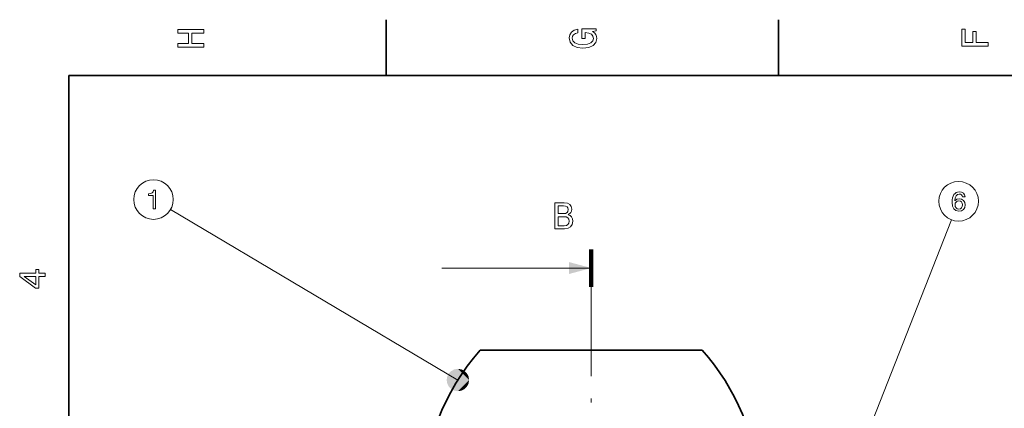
# Model space of a CAD drawing. Extents: x 0 to 420, y 0 to 297.
# Tile 7 of 14: x 3 to 135, y 242 to 294. Entities that reach past the tile are written whole.
import ezdxf

# ---------------------------------------------------------------- set-up
doc = ezdxf.new("R2010")
doc.units = 0
doc.linetypes.add('DASHDOT', pattern=[18.5, 12, -3, 0.5, -3])

msp = doc.modelspace()

# ---------------------------------------------------------------- linework, layer by layer
at = {"color": 7, "lineweight": 35, "ltscale": 0.1875}
for p, q in [((52.5, 287), (52.5, 294.5)), ((105, 287), (105, 294.5))]:
    msp.add_line(p, q, dxfattribs=at)
at = {"color": 7, "lineweight": 35}
for p, q in [((410, 287), (10, 287)), ((10, 287), (10, 10)), ((65.091774, 250.193146), (92.993927, 250.193146))]:
    msp.add_line(p, q, dxfattribs=at)
at = {"color": 7, "lineweight": 13}
for p, q in [((62.087395, 246.21225), (23.610256, 269.042786)), ((113.744438, 230.877472), (128.170044, 267.690735)), ((79.952454, 261.218262), (59.952454, 261.218262))]:
    msp.add_line(p, q, dxfattribs=at)
at = {"color": 7, "lineweight": 100, "ltscale": 0.125}
msp.add_line((79.952454, 263.718262), (79.952454, 258.718262), dxfattribs=at)
at = {"color": 7, "linetype": 'DASHDOT', "lineweight": 13}
msp.add_line((79.952454, 258.718262), (79.952454, 74.269783), dxfattribs=at)
at = {"color": 7, "lineweight": 35, "ltscale": 0.04548}
msp.add_line((92.993927, 250.193146), (94.813133, 250.193146), dxfattribs=at)
at = {"color": 7, "lineweight": 13}
for points in [[(28.083214, 290.829987), (28.083214, 291.299011), (26.439121, 291.299011), (26.439121, 292.701019), (28.083214, 292.701019), (28.083214, 293.164978), (24.583214, 293.164978), (24.583214, 292.701019), (26.010447, 292.701019), (26.010447, 291.299011), (24.583214, 291.299011), (24.583214, 290.829987)], [(80.114197, 292.922913), (80.583214, 293.008667), (80.583214, 293.260803), (78.692001, 293.260803), (78.692001, 291.984863), (79.120682, 291.984863), (79.120682, 292.771606), (79.15094, 292.771606), (79.614914, 292.71109), (79.957855, 292.549713), (80.174713, 292.302612), (80.245316, 291.994965), (80.154541, 291.652039), (79.882202, 291.384735), (79.433357, 291.213257), (78.818085, 291.15274), (78.207855, 291.208221), (77.759003, 291.3797), (77.486671, 291.652039), (77.390854, 292.020172), (77.441284, 292.272339), (77.582497, 292.479126), (77.819527, 292.630402), (78.137245, 292.716156), (78.137245, 293.215424), (77.653099, 293.08429), (77.289986, 292.837189), (77.068085, 292.489197), (76.987396, 292.050446), (77.113472, 291.475525), (77.481628, 291.041779), (78.0616, 290.764404), (78.833214, 290.668579), (79.609871, 290.764404), (80.189842, 291.041779), (80.557999, 291.450287), (80.679039, 291.964691), (80.638687, 292.252167), (80.537827, 292.509369), (80.361313, 292.731262)], [(133.083206, 290.966156), (133.083206, 291.43515), (131.474411, 291.43515), (131.474411, 292.907776), (131.055832, 292.907776), (131.055832, 291.43515), (130.006836, 291.43515), (130.006836, 293.245697), (129.583206, 293.245697), (129.583206, 290.966156)], [(21.26232, 269.147461), (21.590128, 269.147461), (21.590128, 271.665466), (21.345173, 271.665466), (21.280331, 271.44574), (21.150648, 271.298035), (20.95252, 271.211578), (20.678745, 271.18277), (20.678745, 270.927002), (21.26232, 270.927002)], [(130.003174, 270.738831), (129.934723, 271.03064), (129.77623, 271.246765), (129.531265, 271.383667), (129.214264, 271.430481), (129.001724, 271.405273), (128.818008, 271.336823), (128.655899, 271.225159), (128.519012, 271.06665), (128.41095, 270.86853), (128.331696, 270.627167), (128.281265, 270.34259), (128.266861, 270.021973), (128.324493, 269.510468), (128.501007, 269.139435), (128.785583, 268.916077), (129.174637, 268.840424), (129.524063, 268.905273), (129.790634, 269.074585), (129.963547, 269.341156), (130.02478, 269.679779), (129.963547, 270.021973), (129.797836, 270.284943), (129.542068, 270.450653), (129.225067, 270.508301), (128.882858, 270.436249), (128.62709, 270.230927), (128.681122, 270.627167), (128.796402, 270.911743), (128.972916, 271.081055), (129.217865, 271.138702), (129.39798, 271.109894), (129.534866, 271.034241), (129.624924, 270.908142), (129.671753, 270.738831)], [(76.850861, 268.359406), (77.203888, 268.651917), (77.294662, 268.848602), (77.324921, 269.090668), (77.259361, 269.468933), (77.062675, 269.741241), (76.744949, 269.907684), (76.301147, 269.968201), (75.055473, 269.968201), (75.055473, 266.468201), (76.371758, 266.468201), (76.840775, 266.538818), (77.188759, 266.745575), (77.405617, 267.073395), (77.481262, 267.517181), (77.435875, 267.814728), (77.314835, 268.061859), (77.118149, 268.243408)], [(76.20533, 268.515747), (75.519447, 268.515747), (75.519447, 269.549622), (76.245674, 269.549622), (76.518005, 269.519348), (76.709648, 269.428589), (76.825645, 269.272247), (76.86599, 269.040253), (76.820602, 268.808258), (76.699562, 268.646881), (76.49279, 268.546021)], [(129.675354, 269.676178), (129.635727, 269.449219), (129.534866, 269.276306), (129.372772, 269.161041), (129.171036, 269.125), (128.958496, 269.161041), (128.796402, 269.272705), (128.691925, 269.445618), (128.659515, 269.672577), (128.695526, 269.895905), (128.796402, 270.065216), (128.962097, 270.173279), (129.18544, 270.212921), (129.379974, 270.173279), (129.534866, 270.068817), (129.635727, 269.899506)], [(76.316277, 266.88678), (75.519447, 266.88678), (75.519447, 268.092133), (76.270889, 268.092133), (76.588615, 268.056824), (76.815559, 267.950897), (76.951729, 267.769348), (76.997116, 267.507111), (76.951729, 267.229736), (76.825645, 267.038086), (76.613831, 266.922089)], [(6.833213, 260.077362), (6.833213, 260.53125), (5.965778, 260.53125), (5.965778, 261.030548), (5.56232, 261.030548), (5.56232, 260.53125), (3.408862, 260.53125), (3.408862, 260.072327), (5.521974, 258.539185), (5.965778, 258.539185), (5.965778, 260.077362)], [(5.56232, 258.96283), (3.993876, 260.077362), (5.56232, 260.077362)]]:
    msp.add_lwpolyline(points, close=True, dxfattribs=at)
for centre in [(21.32716, 270.397461), (129.138611, 270.162476)]:
    msp.add_circle(centre, 2.654749, dxfattribs=at)
at = {"color": 7, "lineweight": 35}
for centre, start, end in [((87.452454, 230.193146), 138.189685, 179.999995), ((72.452454, 230.193146), 3.057224, 41.81032)]:
    msp.add_arc(centre, 30.000003, start, end, dxfattribs=at)
at = {"color": 7, "lineweight": 13}
for points in [[(76.952454, 260.414429), (79.952454, 261.218262), (76.952454, 262.022095)], [(63.587395, 246.21225), (60.660809, 246.675781), (60.660809, 245.748734), (60.587395, 246.21225)], [(63.587395, 246.21225), (61.205715, 247.425781), (60.660809, 246.675781), (60.873871, 247.093933)], [(63.587395, 246.21225), (62.087395, 247.71225), (61.205715, 247.425781), (61.623871, 247.63884)], [(63.587395, 246.21225), (62.969074, 247.425781), (62.087395, 247.71225), (62.550919, 247.63884)], [(63.587395, 246.21225), (63.513981, 246.675781), (62.969074, 247.425781), (63.300919, 247.093933)], [(63.587395, 246.21225), (60.660809, 245.748734), (61.205715, 244.998734), (60.873871, 245.330582)], [(63.587395, 246.21225), (61.205715, 244.998734), (62.087395, 244.71225), (61.623871, 244.785675)], [(63.587395, 246.21225), (62.087395, 244.71225), (62.969074, 244.998734), (62.550919, 244.785675)], [(63.587395, 246.21225), (62.969074, 244.998734), (63.513981, 245.748734), (63.300919, 245.330582)], [(63.587395, 246.21225), (63.513981, 245.748734), (63.587395, 246.21225)]]:
    msp.add_solid(points, dxfattribs=at)

doc.saveas('drawing.dxf')
